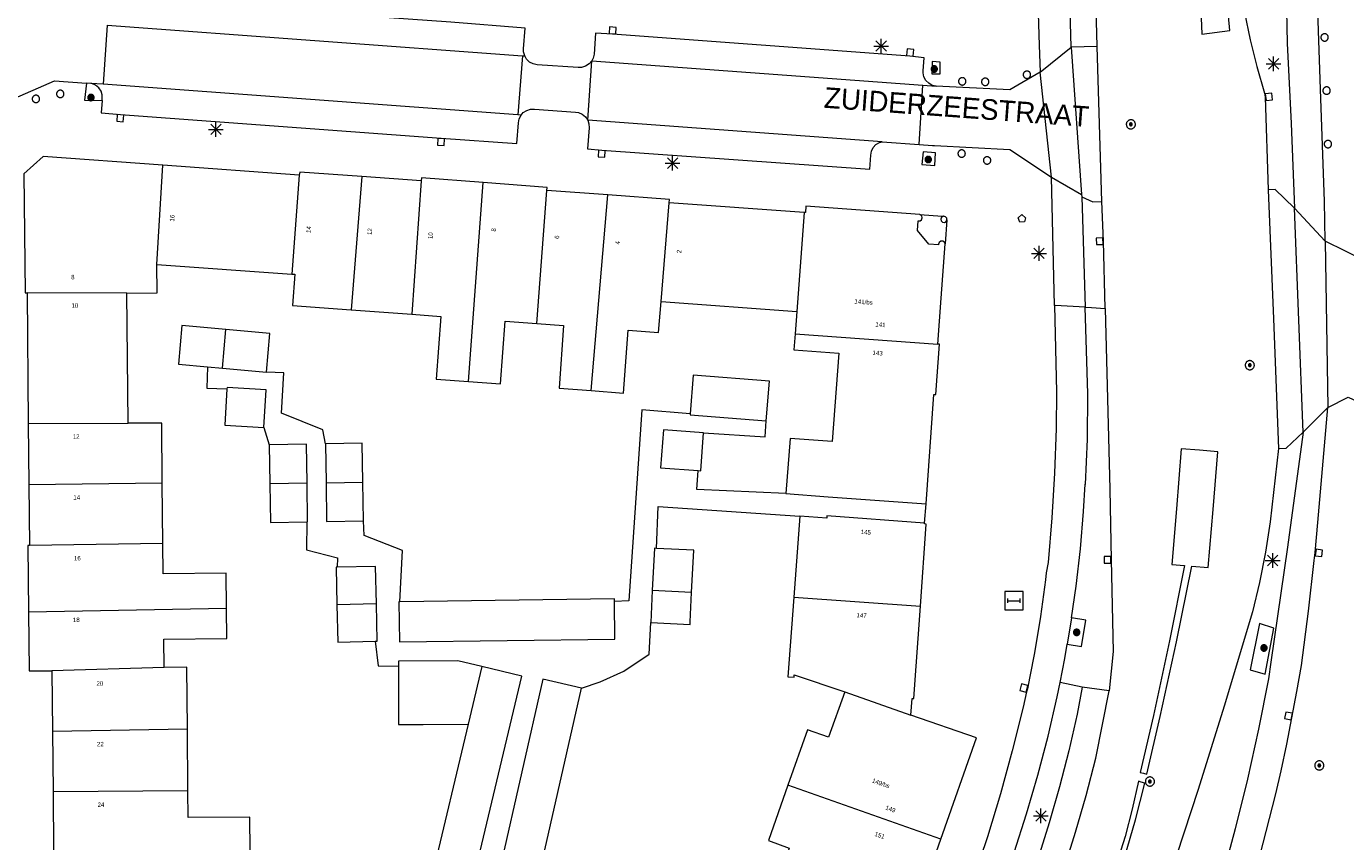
# Model space of a CAD drawing. Header units: metres. Extents: x 135779 to 137489, y 452643 to 455118.
# Tile 122 of 256: x 136175 to 136264, y 453688 to 453743. Entities that reach past the tile are written whole.
import ezdxf
from ezdxf.enums import TextEntityAlignment as Align

# ---------------------------------------------------------------- set-up
doc = ezdxf.new("R2010")
doc.units = ezdxf.units.M
for name, color, linetype, lineweight in [('KTop_NAR_Huisnummer (t)', 7, 'Continuous', 13), ('KTop_NAR_Huisnummer tijdelijk (t)', 7, 'Continuous', 13), ('KTop_ORL_Weg_Straatnaam (t)', 7, 'Continuous', 13), ('KTop_PAL_Afsluitpaal', 222, 'Continuous', 13), ('KTop_PAL_Lichtmast', 40, 'Continuous', 13), ('KTop_PND_Grondvlaksituatie van BAG-pand [tachy]', 1, 'Continuous', 13), ('KTop_PND_Pandscheiding', 40, 'Continuous', 13), ('KTop_PUT_Brandkraan of -put', 1, 'Continuous', 13), ('KTop_PUT_Inspectie- of rioolput', 15, 'Continuous', 13), ('KTop_PUT_Kolk', 15, 'Continuous', 13), ('KTop_STM_Abri', 40, 'Continuous', 13), ('KTop_VGO_Boom', 92, 'Continuous', 13), ('KTop_WGD_Fietspad', 40, 'Continuous', 13), ('KTop_WGD_Parkeervlak', 251, 'Continuous', 13), ('KTop_WGD_Rijbaan_Lokale weg', 251, 'Continuous', 13), ('KTop_WGD_Rijbaan_Lokale weg_fietsstrook', 40, 'Continuous', 13), ('KTop_WGD_Rijbaan_Lokale weg_verkeersdrempel', 40, 'Continuous', 13), ('KTop_WGD_Voetpad', 251, 'Continuous', 13), ('KTop_WGD_Voetpad_achterpad', 251, 'Continuous', 13), ('KTop_WGD_Voetpad_bushalte', 251, 'Continuous', 13)]:
    doc.layers.add(name, color=color, linetype=linetype, lineweight=lineweight)
doc.styles.add('Style-ROVU', font='ROVU.shx')
doc.styles.add('Style-ROVUCURSIEF', font='ROVUCURSIEF.shx')

# ---------------------------------------------------------------- blocks, each defined once
blk = doc.blocks.new('PAL_Lichtmast')
at = {"layer": 'KTop_PAL_Lichtmast'}
for p, q in [((-0.354, -0.354), (0.354, 0.354)), ((0.354, -0.354), (-0.354, 0.354)), ((0, -0.5), (0, 0.5)), ((-0.5, 0), (0.5, 0))]:
    blk.add_line(p, q, dxfattribs=at)
blk = doc.blocks.new('PAL_Afsluitpaal')
at = {"layer": 'KTop_PAL_Afsluitpaal', "flags": 128}
blk.add_lwpolyline([(0.25, 0), (0.249, 0.026), (0.245, 0.052), (0.238, 0.077), (0.228, 0.102), (0.217, 0.125), (0.202, 0.147), (0.186, 0.167), (0.167, 0.186), (0.147, 0.202), (0.125, 0.217), (0.102, 0.228), (0.077, 0.238), (0.052, 0.245), (0.026, 0.249), (0, 0.25), (-0.026, 0.249), (-0.052, 0.245), (-0.077, 0.238), (-0.102, 0.228), (-0.125, 0.217), (-0.147, 0.202), (-0.167, 0.186), (-0.186, 0.167), (-0.202, 0.147), (-0.217, 0.125), (-0.228, 0.102), (-0.238, 0.077), (-0.245, 0.052), (-0.249, 0.026), (-0.25, 0), (-0.249, -0.026), (-0.245, -0.052), (-0.238, -0.077), (-0.228, -0.102), (-0.217, -0.125), (-0.202, -0.147), (-0.186, -0.167), (-0.167, -0.186), (-0.147, -0.202), (-0.125, -0.217), (-0.102, -0.228), (-0.077, -0.238), (-0.052, -0.245), (-0.026, -0.249), (0, -0.25), (0.026, -0.249), (0.052, -0.245), (0.077, -0.238), (0.102, -0.228), (0.125, -0.217), (0.147, -0.202), (0.167, -0.186), (0.186, -0.167), (0.202, -0.147), (0.217, -0.125), (0.228, -0.102), (0.238, -0.077), (0.245, -0.052), (0.249, -0.026), (0.25, 0)], dxfattribs=at)
blk = doc.blocks.new('PUT_Brandkraan_of_-put')
at = {"layer": 'KTop_PUT_Brandkraan of -put'}
for p, q in [((-0.25, 0.034), (0, 0.25)), ((-0.158, -0.25), (-0.25, 0.034)), ((0, 0.25), (0.25, 0.033)), ((0.25, 0.033), (0.158, -0.25)), ((0.158, -0.25), (-0.158, -0.25))]:
    blk.add_line(p, q, dxfattribs=at)
blk = doc.blocks.new('PUT_Inspectie-_of_rioolput')
at = {"layer": 'KTop_PUT_Inspectie- of rioolput', "flags": 128}
for points in [[(0.31, 0), (0.308, 0.032), (0.303, 0.064), (0.294, 0.095), (0.283, 0.126), (0.268, 0.155), (0.25, 0.182), (0.23, 0.207), (0.207, 0.23), (0.182, 0.25), (0.154, 0.268), (0.126, 0.283), (0.095, 0.294), (0.064, 0.303), (0.032, 0.308), (0, 0.309), (-0.032, 0.308), (-0.064, 0.303), (-0.096, 0.294), (-0.126, 0.283), (-0.155, 0.268), (-0.182, 0.25), (-0.207, 0.23), (-0.23, 0.207), (-0.25, 0.182), (-0.268, 0.154), (-0.283, 0.126), (-0.294, 0.095), (-0.303, 0.064), (-0.308, 0.032), (-0.309, 0), (-0.308, -0.032), (-0.303, -0.064), (-0.294, -0.096), (-0.283, -0.126), (-0.268, -0.155), (-0.25, -0.182), (-0.23, -0.207), (-0.207, -0.23), (-0.182, -0.25), (-0.155, -0.268), (-0.126, -0.283), (-0.096, -0.294), (-0.064, -0.303), (-0.032, -0.308), (0, -0.309), (0.032, -0.308), (0.064, -0.303), (0.095, -0.294), (0.126, -0.283), (0.155, -0.268), (0.182, -0.25), (0.207, -0.23), (0.23, -0.207), (0.25, -0.182), (0.268, -0.155), (0.283, -0.126), (0.294, -0.096), (0.303, -0.064), (0.308, -0.032), (0.31, 0)], [(0.095, 0), (0.094, 0.009), (0.092, 0.019), (0.09, 0.029), (0.086, 0.038), (0.082, 0.047), (0.076, 0.055), (0.07, 0.063), (0.063, 0.07), (0.055, 0.076), (0.047, 0.082), (0.038, 0.086), (0.029, 0.09), (0.019, 0.092), (0.009, 0.094), (0, 0.094), (-0.01, 0.094), (-0.02, 0.092), (-0.029, 0.09), (-0.039, 0.086), (-0.048, 0.082), (-0.056, 0.076), (-0.064, 0.07), (-0.071, 0.063), (-0.077, 0.055), (-0.082, 0.047), (-0.087, 0.038), (-0.09, 0.029), (-0.093, 0.019), (-0.094, 0.009), (-0.095, 0), (-0.094, -0.01), (-0.093, -0.02), (-0.09, -0.029), (-0.087, -0.039), (-0.082, -0.048), (-0.077, -0.056), (-0.071, -0.064), (-0.064, -0.071), (-0.056, -0.077), (-0.047, -0.082), (-0.039, -0.087), (-0.029, -0.09), (-0.02, -0.093), (-0.01, -0.094), (0, -0.095), (0.009, -0.094), (0.019, -0.093), (0.029, -0.09), (0.038, -0.087), (0.047, -0.082), (0.055, -0.077), (0.063, -0.071), (0.07, -0.064), (0.076, -0.056), (0.082, -0.047), (0.086, -0.039), (0.09, -0.029), (0.092, -0.02), (0.094, -0.01), (0.095, 0)], [(0.035, 0), (0.034, 0.003), (0.034, 0.007), (0.033, 0.01), (0.031, 0.014), (0.03, 0.017), (0.028, 0.02), (0.026, 0.023), (0.023, 0.026), (0.02, 0.028), (0.017, 0.03), (0.014, 0.031), (0.01, 0.033), (0.007, 0.034), (0.003, 0.034), (0, 0.034), (-0.004, 0.034), (-0.007, 0.034), (-0.011, 0.033), (-0.014, 0.031), (-0.018, 0.03), (-0.021, 0.028), (-0.023, 0.026), (-0.026, 0.023), (-0.028, 0.02), (-0.03, 0.017), (-0.032, 0.014), (-0.033, 0.01), (-0.034, 0.007), (-0.035, 0.003), (-0.035, 0), (-0.035, -0.004), (-0.034, -0.007), (-0.033, -0.011), (-0.032, -0.014), (-0.03, -0.018), (-0.028, -0.021), (-0.026, -0.023), (-0.023, -0.026), (-0.021, -0.028), (-0.017, -0.03), (-0.014, -0.032), (-0.011, -0.033), (-0.007, -0.034), (-0.004, -0.035), (0, -0.035), (0.003, -0.035), (0.007, -0.034), (0.01, -0.033), (0.014, -0.032), (0.017, -0.03), (0.02, -0.028), (0.023, -0.026), (0.026, -0.023), (0.028, -0.021), (0.03, -0.017), (0.031, -0.014), (0.033, -0.011), (0.034, -0.007), (0.034, -0.004), (0.035, 0)], [(0.01, 0.02), (0.007, 0.02), (0.005, 0.021), (0.003, 0.022), (0.001, 0.022), (-0.001, 0.022), (-0.004, 0.022), (-0.006, 0.021), (-0.008, 0.02), (-0.01, 0.019), (-0.012, 0.018), (-0.014, 0.017), (-0.016, 0.015), (-0.017, 0.013), (-0.019, 0.012), (-0.02, 0.009), (-0.021, 0.007), (-0.022, 0.005), (-0.022, 0.003), (-0.022, 0.001), (-0.022, -0.001), (-0.022, -0.004), (-0.022, -0.006), (-0.021, -0.008), (-0.02, -0.01), (-0.019, -0.012), (-0.017, -0.014), (-0.016, -0.016), (-0.014, -0.017), (-0.012, -0.019), (-0.01, -0.02), (-0.008, -0.021), (-0.006, -0.022), (-0.003, -0.022), (-0.001, -0.022), (0.001, -0.022), (0.003, -0.022), (0.005, -0.022), (0.008, -0.021), (0.01, -0.02), (0.012, -0.019), (0.014, -0.017), (0.015, -0.016), (0.017, -0.014), (0.018, -0.012), (0.02, -0.01), (0.02, -0.008), (0.021, -0.006), (0.022, -0.003), (0.022, -0.001), (0.022, 0.001), (0.022, 0.003), (0.021, 0.005), (0.02, 0.008), (0.019, 0.01), (0.018, 0.012), (0.017, 0.014), (0.015, 0.015), (0.013, 0.017), (0.012, 0.018), (0.01, 0.02)]]:
    blk.add_lwpolyline(points, dxfattribs=at)
blk = doc.blocks.new('PUT_Kolk')
at = {"layer": 'KTop_PUT_Kolk', "flags": 128}
blk.add_lwpolyline([(0.225, -0.225), (0.225, 0.225), (-0.225, 0.225), (-0.225, -0.225), (0.225, -0.225)], dxfattribs=at)
blk = doc.blocks.new('STM_Abri')
at = {"layer": 'KTop_STM_Abri', "flags": 128}
for points in [[(0.625, -0.625), (0.625, 0.625), (-0.625, 0.625), (-0.625, -0.625), (0.625, -0.625)], [(-0.4165, -0.1565), (-0.4165, 0.1565)], [(-0.4165, 0), (0.4165, 0)], [(0.4165, -0.1565), (0.4165, 0.1565)]]:
    blk.add_lwpolyline(points, dxfattribs=at)
blk = doc.blocks.new('VGO_Boom')
at = {"layer": 'KTop_VGO_Boom', "flags": 128}
for points in [[(0.215, 0), (0.214, 0.022), (0.21, 0.045), (0.204, 0.066), (0.196, 0.087), (0.186, 0.108), (0.174, 0.126), (0.16, 0.144), (0.144, 0.16), (0.126, 0.174), (0.107, 0.186), (0.087, 0.196), (0.066, 0.204), (0.045, 0.21), (0.022, 0.214), (-0.001, 0.215), (-0.023, 0.214), (-0.045, 0.21), (-0.067, 0.204), (-0.088, 0.196), (-0.108, 0.186), (-0.127, 0.174), (-0.144, 0.16), (-0.16, 0.144), (-0.174, 0.126), (-0.187, 0.107), (-0.197, 0.087), (-0.205, 0.066), (-0.211, 0.045), (-0.214, 0.022), (-0.215, -0.001), (-0.214, -0.023), (-0.211, -0.045), (-0.205, -0.067), (-0.197, -0.088), (-0.187, -0.108), (-0.174, -0.127), (-0.16, -0.144), (-0.144, -0.16), (-0.127, -0.174), (-0.108, -0.187), (-0.088, -0.197), (-0.067, -0.205), (-0.045, -0.211), (-0.023, -0.214), (0, -0.215), (0.022, -0.214), (0.045, -0.211), (0.066, -0.205), (0.087, -0.197), (0.108, -0.187), (0.126, -0.174), (0.144, -0.16), (0.16, -0.144), (0.174, -0.127), (0.186, -0.108), (0.196, -0.088), (0.204, -0.067), (0.21, -0.045), (0.214, -0.023), (0.215, -0.001)], [(0.155, 0), (0.154, 0.016), (0.152, 0.032), (0.147, 0.048), (0.142, 0.063), (0.134, 0.078), (0.125, 0.091), (0.115, 0.104), (0.104, 0.115), (0.091, 0.125), (0.077, 0.134), (0.063, 0.142), (0.048, 0.147), (0.032, 0.152), (0.016, 0.154), (-0.001, 0.155), (-0.017, 0.154), (-0.033, 0.152), (-0.048, 0.147), (-0.064, 0.142), (-0.078, 0.134), (-0.092, 0.125), (-0.104, 0.115), (-0.116, 0.104), (-0.126, 0.091), (-0.135, 0.077), (-0.142, 0.063), (-0.148, 0.048), (-0.152, 0.032), (-0.155, 0.016), (-0.155, -0.001), (-0.155, -0.017), (-0.152, -0.033), (-0.148, -0.048), (-0.142, -0.064), (-0.135, -0.078), (-0.126, -0.092), (-0.116, -0.104), (-0.104, -0.116), (-0.092, -0.126), (-0.078, -0.135), (-0.064, -0.142), (-0.048, -0.148), (-0.033, -0.152), (-0.017, -0.155), (0, -0.155), (0.016, -0.155), (0.032, -0.152), (0.048, -0.148), (0.063, -0.142), (0.078, -0.135), (0.091, -0.126), (0.104, -0.116), (0.115, -0.104), (0.125, -0.092), (0.134, -0.078), (0.142, -0.064), (0.147, -0.048), (0.152, -0.033), (0.154, -0.017), (0.155, -0.001)], [(0.095, 0), (0.094, 0.01), (0.093, 0.02), (0.09, 0.029), (0.087, 0.039), (0.082, 0.048), (0.077, 0.056), (0.071, 0.064), (0.064, 0.071), (0.056, 0.077), (0.047, 0.082), (0.039, 0.087), (0.029, 0.09), (0.02, 0.093), (0.01, 0.094), (-0.001, 0.095), (-0.01, 0.094), (-0.02, 0.093), (-0.03, 0.09), (-0.039, 0.087), (-0.048, 0.082), (-0.056, 0.077), (-0.064, 0.071), (-0.071, 0.064), (-0.077, 0.056), (-0.083, 0.047), (-0.087, 0.039), (-0.091, 0.029), (-0.093, 0.02), (-0.095, 0.01), (-0.095, -0.001), (-0.095, -0.01), (-0.093, -0.02), (-0.091, -0.03), (-0.087, -0.039), (-0.083, -0.048), (-0.077, -0.056), (-0.071, -0.064), (-0.064, -0.071), (-0.056, -0.077), (-0.048, -0.083), (-0.039, -0.087), (-0.03, -0.091), (-0.02, -0.093), (-0.01, -0.095), (0, -0.095), (0.01, -0.095), (0.02, -0.093), (0.029, -0.091), (0.039, -0.087), (0.048, -0.083), (0.056, -0.077), (0.064, -0.071), (0.071, -0.064), (0.077, -0.056), (0.082, -0.048), (0.087, -0.039), (0.09, -0.03), (0.093, -0.02), (0.094, -0.01), (0.095, -0.001)], [(0.035, 0), (0.035, 0.004), (0.034, 0.007), (0.033, 0.011), (0.032, 0.014), (0.03, 0.018), (0.028, 0.021), (0.026, 0.023), (0.023, 0.026), (0.021, 0.028), (0.017, 0.03), (0.014, 0.032), (0.011, 0.033), (0.007, 0.034), (0.004, 0.035), (-0.001, 0.035), (-0.004, 0.035), (-0.008, 0.034), (-0.011, 0.033), (-0.015, 0.032), (-0.018, 0.03), (-0.021, 0.028), (-0.024, 0.026), (-0.027, 0.023), (-0.029, 0.021), (-0.031, 0.017), (-0.032, 0.014), (-0.034, 0.011), (-0.035, 0.007), (-0.035, 0.004), (-0.035, -0.001), (-0.035, -0.004), (-0.035, -0.008), (-0.034, -0.011), (-0.032, -0.015), (-0.031, -0.018), (-0.029, -0.021), (-0.027, -0.024), (-0.024, -0.027), (-0.021, -0.029), (-0.018, -0.031), (-0.015, -0.032), (-0.011, -0.034), (-0.008, -0.035), (-0.004, -0.035), (0, -0.035), (0.004, -0.035), (0.007, -0.035), (0.011, -0.034), (0.014, -0.032), (0.018, -0.031), (0.021, -0.029), (0.023, -0.027), (0.026, -0.024), (0.028, -0.021), (0.03, -0.018), (0.032, -0.015), (0.033, -0.011), (0.034, -0.008), (0.035, -0.004), (0.035, 0)]]:
    blk.add_lwpolyline(points, dxfattribs=at)

msp = doc.modelspace()

# ---------------------------------------------------------------- linework, layer by layer
at = {"layer": 'KTop_PND_Grondvlaksituatie van BAG-pand [tachy]', "flags": 128}
for points in [[(136184.103, 453733.445), (136175.994, 453734.042), (136174.69, 453732.867), (136174.788, 453724.8), (136174.908, 453724.802)], [(136193.361, 453732.764), (136184.103, 453733.445)], [(136197.602, 453732.673), (136193.407, 453732.982), (136193.361, 453732.764)], [(136201.622, 453732.377), (136197.602, 453732.673)], [(136205.839, 453732.269), (136201.648, 453732.596), (136201.622, 453732.377)], [(136210.156, 453731.722), (136210.161, 453731.932), (136205.839, 453732.269)], [(136214.275, 453731.425), (136210.156, 453731.722)], [(136218.445, 453730.903), (136218.451, 453731.123), (136214.275, 453731.425)], [(136227.596, 453730.237), (136218.445, 453730.903)], [(136235.433, 453730.1), (136227.699, 453730.669), (136227.688, 453730.23), (136227.596, 453730.237)], [(136237.151, 453728.112), (136237.095, 453728.232), (136236.981, 453728.3), (136236.849, 453728.291), (136236.744, 453728.21), (136236.704, 453728.084), (136236.706, 453728.052), (136236.047, 453728.1), (136235.263, 453729.009), (136235.311, 453729.668), (136235.443, 453729.671), (136235.551, 453729.749), (136235.596, 453729.873), (136235.563, 453730.002), (136235.464, 453730.089), (136235.433, 453730.1)], [(136237.037, 453729.981), (136236.921, 453729.924), (136236.908, 453729.912), (136236.854, 453729.795), (136236.877, 453729.67), (136236.969, 453729.581), (136237.096, 453729.562), (136237.21, 453729.62), (136237.269, 453729.733)], [(136237.269, 453729.733), (136237.251, 453729.86), (136237.163, 453729.953), (136237.037, 453729.981)], [(136236.651, 453721.32), (136236.879, 453724.42), (136237.151, 453728.112)], [(136181.674, 453724.775), (136183.72, 453724.794), (136183.701, 453726.719)], [(136183.701, 453726.719), (136192.862, 453726.065)], [(136192.862, 453726.065), (136193.055, 453726.051), (136192.896, 453723.928), (136196.885, 453723.641)], [(136174.908, 453724.802), (136174.995, 453715.924)], [(136181.763, 453715.956), (136181.674, 453724.775)], [(136213.155, 453718.168), (136215.34, 453717.996), (136215.651, 453722.26), (136217.71, 453722.114), (136217.888, 453724.204)], [(136217.888, 453724.204), (136227.083, 453723.536)], [(136196.885, 453723.641), (136201, 453723.339)], [(136201, 453723.339), (136202.955, 453723.196), (136202.651, 453718.94), (136204.83, 453718.777)], [(136227.083, 453723.536), (136226.975, 453722.008)], [(136188.387, 453722.301), (136185.407, 453722.567), (136185.175, 453719.957), (136187.148, 453719.781)], [(136191.135, 453719.425), (136191.367, 453722.035), (136188.387, 453722.301)], [(136204.83, 453718.777), (136207.009, 453718.614), (136207.327, 453722.877), (136209.46, 453722.713)], [(136209.46, 453722.713), (136211.286, 453722.572), (136210.981, 453718.34), (136213.155, 453718.168)], [(136226.975, 453722.008), (136226.899, 453720.937), (136229.949, 453720.701), (136229.498, 453714.703), (136226.638, 453714.913), (136226.352, 453711.183)], [(136235.851, 453710.487), (136236.39, 453717.902), (136236.515, 453717.893), (136236.761, 453721.312), (136236.651, 453721.32)], [(136187.148, 453719.781), (136188.154, 453719.691)], [(136188.154, 453719.691), (136191.135, 453719.425)], [(136225.024, 453716.114), (136225.235, 453718.813), (136220.065, 453719.217), (136219.859, 453716.579)], [(136188.462, 453718.283), (136188.31, 453715.826), (136190.971, 453715.661)], [(136190.971, 453715.661), (136191.129, 453718.214), (136188.468, 453718.379), (136188.462, 453718.283)], [(136174.995, 453715.924), (136175.036, 453711.796)], [(136184.079, 453711.904), (136184.038, 453715.955), (136181.763, 453715.956)], [(136219.859, 453716.579), (136219.854, 453716.518), (136225.024, 453716.114)], [(136220.768, 453715.304), (136218.05, 453715.509), (136217.856, 453712.939), (136220.413, 453712.746)], [(136220.413, 453712.746), (136220.574, 453712.734), (136220.768, 453715.304)], [(136193.888, 453711.896), (136193.844, 453714.526), (136191.333, 453714.484)], [(136191.333, 453714.484), (136191.377, 453711.854)], [(136197.676, 453711.961), (136197.632, 453714.59), (136195.132, 453714.549)], [(136195.132, 453714.549), (136195.176, 453711.919)], [(136175.036, 453711.796), (136175.076, 453707.668)], [(136184.12, 453707.806), (136184.079, 453711.904)], [(136191.377, 453711.854), (136191.421, 453709.224), (136193.881, 453709.265)], [(136193.881, 453709.265), (136193.932, 453709.266), (136193.888, 453711.896)], [(136195.176, 453711.919), (136195.22, 453709.289), (136197.72, 453709.33)], [(136197.72, 453709.33), (136197.676, 453711.961)], [(136226.352, 453711.183), (136229.218, 453710.967), (136235.851, 453710.487)], [(136227.293, 453709.646), (136226.886, 453704.15)], [(136235.756, 453709.184), (136229.127, 453709.672), (136229.117, 453709.525), (136227.293, 453709.646)], [(136235.468, 453703.544), (136235.862, 453709.12), (136235.752, 453709.128), (136235.756, 453709.184)], [(136188.429, 453703.418), (136188.405, 453705.797), (136184.14, 453705.754), (136184.12, 453707.806)], [(136175.076, 453707.668), (136174.966, 453707.667), (136175.01, 453703.162)], [(136217.578, 453707.466), (136217.435, 453707.473), (136217.296, 453704.618)], [(136219.959, 453704.488), (136220.099, 453707.343), (136217.578, 453707.466)], [(136195.935, 453706.19), (136195.861, 453706.188), (136195.92, 453703.648)], [(136198.591, 453703.71), (136198.532, 453706.25), (136195.935, 453706.19)], [(136217.296, 453704.618), (136217.189, 453702.435)], [(136217.189, 453702.435), (136219.852, 453702.305), (136219.861, 453702.483), (136219.959, 453704.488)], [(136184.204, 453699.397), (136184.185, 453701.319), (136188.449, 453701.362), (136188.429, 453703.418)], [(136195.92, 453703.648), (136195.979, 453701.108), (136198.516, 453701.167)], [(136198.516, 453701.167), (136198.65, 453701.17), (136198.591, 453703.71)], [(136200.173, 453703.852), (136200.112, 453703.851), (136200.148, 453701.122), (136214.758, 453701.32), (136214.724, 453703.873)], [(136214.724, 453703.873), (136214.722, 453704.05), (136200.173, 453703.852)], [(136226.886, 453704.15), (136226.486, 453698.755), (136226.905, 453698.73), (136226.912, 453698.895), (136230.349, 453697.745)], [(136234.829, 453696.156), (136234.91, 453697.302), (136235.027, 453697.294), (136235.468, 453703.544)], [(136175.01, 453703.162), (136175.05, 453699.16), (136176.6, 453699.177)], [(136205.748, 453699.454), (136204.11, 453699.851), (136200.079, 453699.821), (136200.081, 453699.491)], [(136176.6, 453699.177), (136176.636, 453695.066)], [(136185.779, 453695.226), (136185.748, 453699.416), (136184.204, 453699.397)], [(136200.081, 453699.491), (136200.101, 453695.526), (136201.756, 453695.537), (136204.822, 453695.558)], [(136204.456, 453684.702), (136205.052, 453684.56), (136208.444, 453698.812), (136205.748, 453699.454)], [(136212.493, 453697.998), (136209.87, 453698.592), (136204.179, 453673.471), (136204.631, 453673.369)], [(136204.631, 453673.369), (136206.803, 453672.877), (136212.493, 453697.998)], [(136230.349, 453697.745), (136229.238, 453694.672), (136227.809, 453695.168), (136226.487, 453691.416)], [(136236.86, 453687.761), (136239.273, 453694.618), (136234.829, 453696.156)], [(136204.822, 453695.558), (136202.359, 453685.201), (136204.456, 453684.702)], [(136176.636, 453695.066), (136176.673, 453690.967)], [(136185.811, 453691.035), (136185.779, 453695.226)], [(136176.673, 453690.967), (136176.709, 453686.868)], [(136190.03, 453686.967), (136190.013, 453689.252), (136185.825, 453689.221), (136185.811, 453691.035)], [(136226.487, 453691.416), (136225.165, 453687.665), (136226.563, 453687.156), (136225.435, 453683.919)], [(136234.408, 453680.792), (136236.86, 453687.761)]]:
    msp.add_lwpolyline(points, dxfattribs=at)
at = {"layer": 'KTop_PND_Pandscheiding', "flags": 128}
for points in [[(136183.701, 453726.719), (136184.103, 453733.445)], [(136193.361, 453732.764), (136192.862, 453726.065)], [(136197.602, 453732.673), (136196.885, 453723.641)], [(136201.622, 453732.377), (136201, 453723.339)], [(136204.83, 453718.777), (136205.839, 453732.269)], [(136209.46, 453722.713), (136210.156, 453731.722)], [(136213.155, 453718.168), (136214.275, 453731.425)], [(136217.888, 453724.204), (136218.445, 453730.903)], [(136227.596, 453730.237), (136227.083, 453723.536)], [(136181.674, 453724.775), (136174.908, 453724.802)], [(136188.154, 453719.691), (136188.387, 453722.301)], [(136226.975, 453722.008), (136236.651, 453721.32)], [(136174.995, 453715.924), (136181.763, 453715.956)], [(136175.036, 453711.796), (136184.079, 453711.904)], [(136193.888, 453711.896), (136191.377, 453711.854)], [(136195.176, 453711.919), (136197.676, 453711.961)], [(136184.12, 453707.806), (136175.076, 453707.668)], [(136219.959, 453704.488), (136217.296, 453704.618)], [(136175.01, 453703.162), (136188.429, 453703.418)], [(136198.591, 453703.71), (136195.92, 453703.648)], [(136226.886, 453704.15), (136235.468, 453703.544)], [(136184.204, 453699.397), (136176.6, 453699.177)], [(136205.748, 453699.454), (136204.822, 453695.558)], [(136230.349, 453697.745), (136234.829, 453696.156)], [(136176.636, 453695.066), (136185.779, 453695.226)], [(136185.811, 453691.035), (136176.673, 453690.967)], [(136236.86, 453687.761), (136226.487, 453691.416)]]:
    msp.add_lwpolyline(points, dxfattribs=at)
at = {"layer": 'KTop_WGD_Fietspad', "flags": 128}
for points in [[(136250.658, 453886.605), (136250.62, 453886.094), (136247.679, 453843.858), (136244.656, 453800), (136244.314, 453795.06), (136244.207, 453793.519), (136243.84, 453787.033), (136243.553, 453780.543), (136243.345, 453774.05), (136243.218, 453767.554), (136243.171, 453761.058), (136243.203, 453754.562), (136243.316, 453748.066), (136243.509, 453741.573), (136243.578, 453739.741)], [(136262.913, 453728.298), (136262.871, 453731.012), (136262.605, 453737.941), (136262.211, 453749.86), (136262.019, 453757.552), (136262.031, 453763.68), (136262.122, 453769.807), (136262.293, 453775.932), (136262.545, 453782.055), (136262.875, 453788.174), (136263.235, 453793.572), (136263.247, 453793.758), (136263.69, 453799.977), (136263.692, 453800), (136264.224, 453807.37), (136267.797, 453856.716), (136269.85, 453885.073), (136269.882, 453885.201)], [(136245.681, 453741.457), (136245.281, 453756.323)], [(136260.087, 453756.428), (136260.128, 453751.704), (136260.338, 453741.714), (136260.598, 453736.274), (136260.82, 453730.53)], [(136243.578, 453739.741), (136245.681, 453741.457)], [(136244.35, 453732.64), (136246.39, 453731.465)], [(136244.559, 453723.942), (136244.35, 453732.64)], [(136246.402, 453731.299), (136246.636, 453723.814)], [(136260.82, 453730.53), (136262.913, 453728.298)], [(136244.559, 453723.942), (136244.7, 453718.08), (136244.674, 453715.602), (136244.569, 453712.567), (136244.384, 453709.535), (136244.12, 453706.51), (136244, 453705.81), (136243.946, 453705.335), (136243.616, 453702.861), (136243.207, 453700.398), (136242.884, 453698.774), (136242.72, 453697.95), (136242.67, 453697.75), (136242.429, 453696.696), (136241.7, 453693.75), (136240.893, 453690.823), (136240.01, 453687.92), (136239.05, 453685.04), (136234.92, 453673.26), (136231.44, 453663.36), (136230.68, 453661.22), (136217.03, 453622.56), (136213.638, 453613.033)], [(136246.636, 453723.814), (136244.599, 453723.94), (136244.559, 453723.942)], [(136245.712, 453702.76), (136246.031, 453704.909), (136246.323, 453707.439), (136246.536, 453709.977), (136246.64, 453711.83), (136246.67, 453711.81), (136246.785, 453714.868), (136246.82, 453717.95), (136246.636, 453723.814)], [(136229.742, 453602.769), (136231.822, 453610.682), (136242.279, 453639.887), (136243.407, 453643.255), (136245.45, 453648.587), (136246.564, 453651.541), (136249.54, 453659.42), (136252.07, 453666.52), (136253.309, 453670.376), (136253.51, 453671), (136256.02, 453678.88), (136257.033, 453681.714), (136257.896, 453684.478), (136258.468, 453686.606), (136259.556, 453690.831), (136259.92, 453692.388), (136260.303, 453694.199), (136260.997, 453697.766), (136261.311, 453699.522), (136261.78, 453703.22), (136262.16, 453706.64), (136262.24, 453707.19), (136262.41, 453709.22), (136263.09, 453717.02)], [(136263.09, 453717.02), (136261.405, 453715.357)], [(136261.405, 453715.357), (136260.356, 453707.551), (136259.227, 453699.756), (136259.056, 453698.619), (136258.384, 453695.213), (136257.635, 453691.823), (136256.807, 453688.451), (136255.902, 453685.1), (136254.919, 453681.77), (136253.861, 453678.463), (136252.726, 453675.182), (136252.071, 453673.392), (136251.938, 453672.982), (136251.301, 453671.064)], [(136245.712, 453702.76), (136245.422, 453700.984)], [(136244.933, 453698.367), (136245.26, 453700), (136245.422, 453700.984)], [(136236.12, 453670.397), (136240.52, 453682.94), (136241.3, 453685.2), (136241.82, 453686.86), (136242.666, 453689.464), (136243.435, 453692.091), (136244.127, 453694.739), (136244.741, 453697.407), (136244.933, 453698.367)]]:
    msp.add_lwpolyline(points, dxfattribs=at)
at = {"layer": 'KTop_WGD_Parkeervlak', "flags": 128}
for points in [[(136180, 453737.821), (136180.01, 453737.94), (136180.007, 453738.213), (136179.925, 453738.473), (136179.772, 453738.698), (136179.56, 453738.87), (136179.307, 453738.973), (136179.241, 453738.987)], [(136248.276, 453697.8), (136246.439, 453698.067)]]:
    msp.add_lwpolyline(points, dxfattribs=at)
at = {"layer": 'KTop_WGD_Rijbaan_Lokale weg', "flags": 128}
for points in [[(136256.27, 453761.24), (136256.56, 453753.02), (136256.66, 453751.54), (136256.77, 453750.02), (136256.788, 453749.402), (136256.926, 453747.525), (136257.143, 453745.655), (136257.44, 453743.797), (136257.816, 453741.952), (136258.269, 453740.126), (136258.8, 453738.32), (136258.85, 453738.05), (136259.04, 453731.78)], [(136247.45, 453741.5), (136247.45, 453741.51), (136247.29, 453747.39), (136247.22, 453748.78), (136247.11, 453754.1), (136247.424, 453756.358)], [(136254.543, 453742.333), (136256.454, 453742.572), (136256.141, 453745.749), (136254.4, 453745.652), (136254.543, 453742.333)], [(136180.351, 453742.948), (136180.059, 453738.927)], [(136180.351, 453742.948), (136208.487, 453740.868)], [(136208.487, 453740.868), (136208.182, 453736.855)], [(136247.761, 453730.981), (136247.45, 453741.5)], [(136212.917, 453736.506), (136213.195, 453740.52)], [(136213.195, 453740.52), (136235.625, 453738.86)], [(136208.182, 453736.855), (136180.059, 453738.927)], [(136235.379, 453734.851), (136235.625, 453738.86)], [(136232.884, 453735.035), (136212.917, 453736.506)], [(136232.884, 453735.035), (136235.379, 453734.851)], [(136259.04, 453731.78), (136259.394, 453723.021), (136259.75, 453714.23)], [(136247.988, 453723.73), (136247.87, 453728.3), (136247.761, 453730.981)], [(136282.091, 453730.62), (136282.078, 453730.543), (136282.046, 453730.457), (136281.98, 453730.28), (136281.45, 453729.44), (136279.05, 453725.16), (136273.93, 453722.87), (136262.913, 453728.298)], [(136262.913, 453728.298), (136263.09, 453717.02)], [(136247.988, 453723.73), (136248.304, 453711.478), (136248.402, 453706.702), (136248.544, 453700.468), (136248.276, 453697.8)], [(136263.09, 453717.02), (136263.097, 453717.024), (136264.46, 453717.71), (136274.27, 453713.16), (136284.73, 453708.281), (136285.62, 453710.23), (136286.53, 453709.821)], [(136253.859, 453706.266), (136254.966, 453706.18), (136255.307, 453710.109), (136255.623, 453714.006), (136254.382, 453714.117), (136253.14, 453714.227), (136252.836, 453710.154), (136252.506, 453706.371), (136253.381, 453706.303), (136252.356, 453701.19), (136251.26, 453696.132), (136250.371, 453692.282), (136250.6, 453692.228), (136250.828, 453692.173), (136251.729, 453696.067), (136252.829, 453701.138), (136253.859, 453706.266)], [(136259.75, 453714.23), (136259.178, 453709.265), (136258.854, 453707.205), (136258.451, 453705.155), (136257.984, 453703.177), (136256.057, 453696.761), (136254.292, 453691.116), (136251.855, 453683.678)], [(136223.77, 453628.513), (136224.765, 453628.132), (136226.603, 453633.006), (136227.245, 453634.704), (136229.208, 453640.078), (136230.851, 453644.672), (136234.007, 453653.705), (136235.682, 453658.563), (136236.977, 453662.161), (136237.881, 453664.619), (136241.585, 453675.123), (136244.514, 453683.474), (136244.592, 453683.722), (136245.984, 453688.233), (136246.711, 453690.724), (136247.361, 453693.237), (136248.276, 453697.8)], [(136250.435, 453691.626), (136250.252, 453691.676), (136249.835, 453689.795), (136249.341, 453687.933), (136248.77, 453686.094), (136248.123, 453684.279), (136247.819, 453683.501), (136236.144, 453650.348), (136236.366, 453650.27), (136236.587, 453650.192), (136248.276, 453683.383), (136248.531, 453684.119), (136249.328, 453686.575), (136250.049, 453689.055), (136250.692, 453691.556), (136250.435, 453691.626)]]:
    msp.add_lwpolyline(points, dxfattribs=at)
at = {"layer": 'KTop_WGD_Rijbaan_Lokale weg_fietsstrook', "flags": 128}
msp.add_lwpolyline([(136261.405, 453715.357), (136260.82, 453730.53)], dxfattribs=at)
at = {"layer": 'KTop_WGD_Rijbaan_Lokale weg_verkeersdrempel', "flags": 128}
for points in [[(136208.487, 453740.868), (136208.643, 453740.856)], [(136213.195, 453740.52), (136213.006, 453740.306), (136212.765, 453740.152), (136212.49, 453740.07), (136212.28, 453740.06), (136209.5, 453740.25), (136209.224, 453740.307), (136208.975, 453740.438), (136208.773, 453740.634), (136208.643, 453740.856)], [(136247.45, 453741.5), (136245.681, 453741.457)], [(136245.681, 453741.457), (136246.39, 453731.465)], [(136170.59, 453730.73), (136170.58, 453731.94), (136170.642, 453736.502), (136176.779, 453739.168), (136178.949, 453739.008)], [(136243.578, 453739.741), (136241.537, 453738.552), (136236.548, 453738.792)], [(136244.35, 453732.64), (136243.578, 453739.741)], [(136179.241, 453738.987), (136178.949, 453739.008)], [(136180.059, 453738.927), (136179.241, 453738.987)], [(136235.625, 453738.86), (136236.548, 453738.792)], [(136208.396, 453736.839), (136208.182, 453736.855)], [(136208.396, 453736.839), (136208.551, 453737.014), (136208.782, 453737.164), (136209.045, 453737.241), (136209.32, 453737.24), (136212.09, 453737.04), (136212.289, 453737.012), (136212.545, 453736.907), (136212.76, 453736.734), (136212.917, 453736.506)], [(136235.379, 453734.851), (136236.287, 453734.784), (136236.34, 453734.78), (136236.426, 453734.776), (136241.537, 453734.511), (136244.35, 453732.64)], [(136246.39, 453731.465), (136246.402, 453731.299)], [(136246.402, 453731.299), (136247.161, 453730.957), (136247.761, 453730.981)]]:
    msp.add_lwpolyline(points, dxfattribs=at)
at = {"layer": 'KTop_WGD_Voetpad', "flags": 128}
for points in [[(136208.643, 453740.856), (136208.572, 453741.127), (136208.57, 453741.34), (136208.67, 453742.73), (136203.63, 453743.13), (136180.51, 453744.8), (136180.45, 453743.934)], [(136236.548, 453738.792), (136236.276, 453738.856), (136236.034, 453738.995), (136235.841, 453739.196), (136235.712, 453739.443), (136235.658, 453739.717), (136235.66, 453739.84), (136235.72, 453740.73), (136234.75, 453740.84), (136214.59, 453742.33), (136213.45, 453742.39), (136213.36, 453740.98), (136213.29, 453740.702), (136213.195, 453740.52)], [(136236.802, 453740.44), (136236.264, 453740.464), (136236.241, 453739.643), (136236.805, 453739.645), (136236.802, 453740.44)], [(136178.949, 453739.008), (136178.814, 453737.862), (136180, 453737.821)], [(136180, 453737.821), (136179.93, 453737), (136181.25, 453736.88), (136202.99, 453735.27), (136208.12, 453734.91), (136208.23, 453736.321), (136208.275, 453736.592), (136208.396, 453736.839)], [(136212.917, 453736.506), (136213.002, 453736.242), (136213.01, 453735.97), (136212.91, 453734.56), (136213.88, 453734.47), (136232.031, 453733.169), (136232.115, 453734.114), (136232.155, 453734.385), (136232.271, 453734.634), (136232.453, 453734.838), (136232.687, 453734.982), (136232.884, 453735.035)], [(136236.486, 453734.283), (136235.647, 453734.342), (136235.561, 453733.492), (136236.438, 453733.424), (136236.486, 453734.283)], [(136260.82, 453730.53), (136260.145, 453731.184), (136259.51, 453731.8), (136259.04, 453731.78)], [(136235.433, 453730.1), (136236.943, 453729.988), (136237.037, 453729.981)], [(136237.269, 453729.733), (136237.151, 453728.112)], [(136246.636, 453723.814), (136247.062, 453723.787), (136247.988, 453723.73)], [(136259.75, 453714.23), (136260.27, 453714.26), (136261.405, 453715.357)], [(136235.756, 453709.184), (136235.851, 453710.487)], [(136257.817, 453699.244), (136258.835, 453698.94), (136259.426, 453702.067), (136258.456, 453702.38), (136257.817, 453699.244)], [(136246.439, 453698.067), (136246.092, 453696.226), (136245.536, 453693.751), (136244.901, 453691.295), (136244.19, 453688.86), (136242.78, 453684.29), (136242.706, 453684.058), (136239.793, 453675.752), (136237.707, 453669.837)], [(136246.439, 453698.067), (136244.933, 453698.367)]]:
    msp.add_lwpolyline(points, dxfattribs=at)
at = {"layer": 'KTop_WGD_Voetpad_achterpad', "flags": 128}
for points in [[(136187.148, 453719.781), (136187.091, 453718.331), (136188.462, 453718.283)], [(136195.132, 453714.549), (136194.961, 453715.501), (136192.151, 453716.631), (136192.319, 453719.359), (136191.135, 453719.425)], [(136219.859, 453716.579), (136216.591, 453716.851), (136215.711, 453703.911), (136214.724, 453703.873)], [(136220.768, 453715.304), (136224.951, 453715.025), (136225.024, 453716.114)], [(136190.971, 453715.661), (136191.333, 453714.484)], [(136226.352, 453711.183), (136220.321, 453711.471), (136220.413, 453712.746)], [(136217.578, 453707.466), (136217.701, 453710.301), (136227.293, 453709.646)], [(136193.881, 453709.265), (136193.851, 453707.381), (136195.961, 453706.831), (136195.935, 453706.19)], [(136200.173, 453703.852), (136200.368, 453707.329), (136197.761, 453708.351), (136197.72, 453709.33)], [(136212.493, 453697.998), (136213.751, 453698.421), (136215.361, 453699.141), (136217.084, 453700.289), (136217.189, 453702.435)], [(136198.516, 453701.167), (136198.711, 453699.501), (136200.081, 453699.491)]]:
    msp.add_lwpolyline(points, dxfattribs=at)
at = {"layer": 'KTop_WGD_Voetpad_bushalte', "flags": 128}
msp.add_lwpolyline([(136245.422, 453700.984), (136246.387, 453700.826), (136246.69, 453702.6), (136245.712, 453702.76)], dxfattribs=at)

# ---------------------------------------------------------------- block references
at = {"layer": 'KTop_PAL_Afsluitpaal'}
for p in [(136262.868, 453742.106), (136238.304, 453739.129), (136239.86, 453739.097), (136242.691, 453739.58), (136175.511, 453737.94), (136177.161, 453738.28), (136263.004, 453738.502), (136263.095, 453734.876), (136238.265, 453734.235), (136239.993, 453733.768)]:
    msp.add_blockref('PAL_Afsluitpaal', p, dxfattribs=at)
at = {"layer": 'KTop_PAL_Lichtmast'}
for p in [(136232.811, 453741.52), (136259.411, 453740.32), (136187.711, 453735.87), (136218.671, 453733.58), (136243.511, 453727.47), (136259.351, 453706.65), (136243.641, 453689.33)]:
    msp.add_blockref('PAL_Lichtmast', p, dxfattribs=at)
at = {"layer": 'KTop_PUT_Brandkraan of -put', "rotation": 1.376467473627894}
msp.add_blockref('PUT_Brandkraan_of_-put', (136242.354, 453729.843), dxfattribs=at)
at = {"layer": 'KTop_PUT_Inspectie- of rioolput'}
for p, rotation in [((136249.736, 453736.216), 181.6934878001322), ((136257.798, 453719.886), 2.318980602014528), ((136262.51, 453692.753), 168.0587346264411), ((136251.026, 453691.663), 197.7633428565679)]:
    msp.add_blockref('PUT_Inspectie-_of_rioolput', p, dxfattribs=dict(at, rotation=rotation))
at = {"layer": 'KTop_PUT_Kolk'}
for p, rotation in [((136214.606, 453742.58), 266.3380644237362), ((136234.773, 453741.089), 264.7225939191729), ((136259.098, 453738.077), 186.2133752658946), ((136181.23, 453736.631), 85.40778799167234), ((136202.972, 453735.021), 85.86532863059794), ((136213.86, 453734.221), 85.40778798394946), ((136247.62, 453728.292), 2.328162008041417), ((136248.152, 453706.696), 1.304875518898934), ((136262.488, 453707.161), 173.3303801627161), ((136242.476, 453698.004), 345.9637565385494), ((136260.424, 453696.109), 348.9900103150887)]:
    msp.add_blockref('PUT_Kolk', p, dxfattribs=dict(at, rotation=rotation))
at = {"layer": 'KTop_STM_Abri'}
msp.add_blockref('STM_Abri', (136241.812, 453703.923), dxfattribs=at)
at = {"layer": 'KTop_VGO_Boom'}
for p in [(136236.407, 453739.966), (136179.242, 453738.031), (136236, 453733.831), (136246.062, 453701.776), (136258.757, 453700.718)]:
    msp.add_blockref('VGO_Boom', p, dxfattribs=at)

# ---------------------------------------------------------------- texts
at = {"layer": 'KTop_NAR_Huisnummer (t)', "style": 'Style-ROVU'}
for s, rotation, p in [('16', 85.8, (136184.763, 453730.084)), ('14', 85.8, (136194.014, 453729.314)), ('12', 85.8, (136198.157, 453729.172)), ('10', 85.8, (136202.273, 453728.898)), ('8', 85.8, (136206.55, 453729.175)), ('6', 85.8, (136210.839, 453728.682)), ('4', 85.8, (136214.952, 453728.295)), ('2', 85.8, (136219.118, 453727.715)), ('141/bs', 355.8, (136232.239, 453724.128)), ('141', 355.8, (136233.107, 453722.611)), ('143', 355.8, (136232.913, 453720.688)), ('145', 355.8, (136232.114, 453708.546)), ('147', 355.8, (136231.829, 453702.902)), ('149/bs', 340.6, (136233.382, 453691.335)), ('149', 340.6, (136233.768, 453689.686)), ('151', 340.6, (136233.036, 453687.897))]:
    msp.add_text(s, height=0.3, rotation=rotation, dxfattribs=at).set_placement(p, align=Align.MIDDLE_RIGHT)
at = {"layer": 'KTop_NAR_Huisnummer tijdelijk (t)', "style": 'Style-ROVUCURSIEF'}
for s, rotation, p in [('8', 0.6, (136177.899, 453725.86)), ('10', 0.6, (136177.92, 453723.93)), ('12', 0.6, (136178.007, 453715.052)), ('14', 0.6, (136178.047, 453710.924)), ('16', 0.6, (136178.088, 453706.797)), ('18', 0.5, (136178.018, 453702.622)), ('20', 0.5, (136179.615, 453698.307)), ('22', 0.5, (136179.651, 453694.198)), ('24', 0.5, (136179.686, 453690.089))]:
    msp.add_text(s, height=0.3, rotation=rotation, dxfattribs=at).set_placement(p, align=Align.MIDDLE_LEFT)
at = {"layer": 'KTop_ORL_Weg_Straatnaam (t)', "style": 'Style-ROVU'}
msp.add_text('ZUIDERZEESTRAAT', height=1.4, rotation=355.8123, dxfattribs=at).set_placement((136228.897, 453737.343))

doc.saveas('drawing.dxf')
